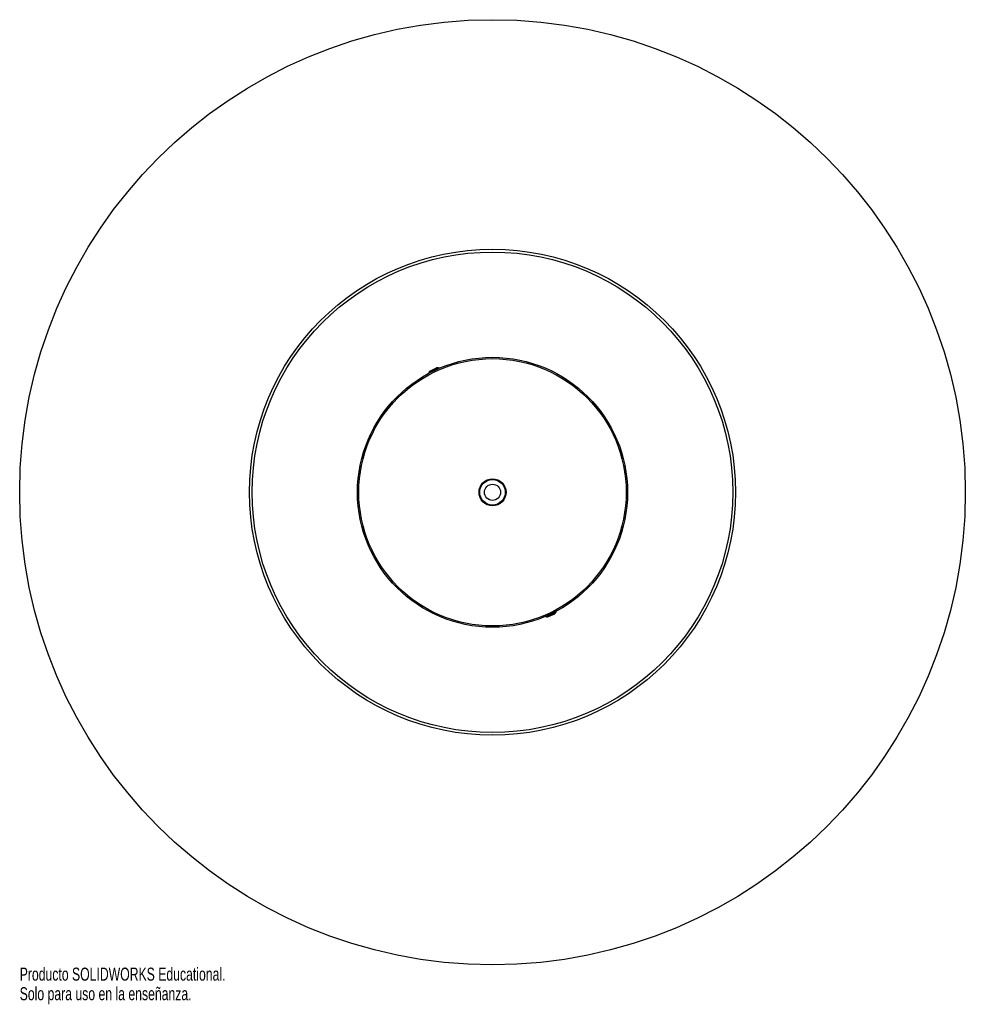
# Paper-space layout '_Superior' of a CAD drawing. Header units: millimetres. Extents: x -2914 to -2564, y -540 to -175.
import ezdxf

# ---------------------------------------------------------------- set-up
doc = ezdxf.new("R2010")
doc.units = ezdxf.units.MM
doc.styles.add('SLDTEXTSTYLE0', font='TXT', dxfattribs={"width": 0.7})

psp = doc.layouts.new('_Superior')

# ---------------------------------------------------------------- linework, layer by layer
at = {"color": 7, "linetype": 'Continuous', "lineweight": 25}
for p, q in [((-2762.73, -306.02), (-2758.84, -304.14)), ((-2762.65, -305.76), (-2762.73, -306.02)), ((-2762.13, -305.17), (-2759.87, -304.09)), ((-2758.84, -304.14), (-2759.09, -304.05)), ((-2719.39, -396.14), (-2715.49, -394.26)), ((-2719.39, -396.14), (-2719.13, -396.23)), ((-2718.35, -396.19), (-2716.09, -395.11)), ((-2715.58, -394.52), (-2715.49, -394.26))]:
    psp.add_line(p, q, dxfattribs=at)
at = {"color": 8, "linetype": 'Continuous', "lineweight": 25}
for p, q in [((-2759.09, -304.05), (-2762.65, -305.76)), ((-2715.58, -394.52), (-2719.13, -396.23))]:
    psp.add_line(p, q, dxfattribs=at)
at = {"color": 7, "linetype": 'Continuous', "lineweight": 25}
for radius in [175.07, 90, 89, 50, 49.5, 5, 4.74, 3]:
    psp.add_circle((-2739.11, -350.14), radius, dxfattribs=at)
for centre, start, end in [((-2761.7, -306.07), 115.6858, 161.6858), ((-2759.44, -304.99), 69.6858, 115.6858), ((-2718.79, -395.29), 249.6858, 295.6858), ((-2716.53, -394.2), 295.6858, 341.6858)]:
    psp.add_arc(centre, 1, start, end, dxfattribs=at)

# ---------------------------------------------------------------- texts
at = {"color": 7, "linetype": 'Continuous', "char_height": 4.8336, "attachment_point": 1, "style": 'SLDTEXTSTYLE0'}
for s, insert in [('Producto SOLIDWORKS Educational.', (-2914.18, -526.23)), ('Solo para uso en la enseñanza.', (-2914.18, -533.48))]:
    psp.add_mtext(s, dxfattribs=dict(at, insert=insert))

doc.saveas('drawing.dxf')
